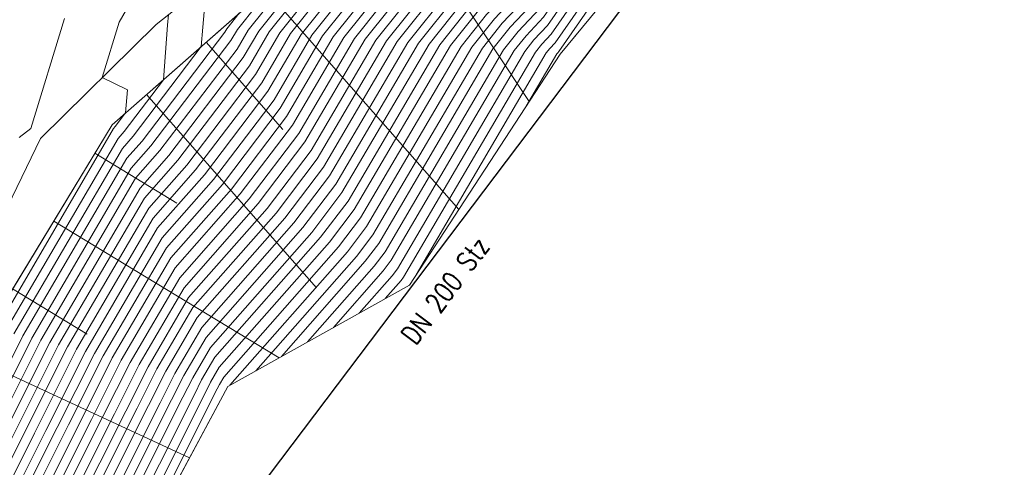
# Model space of a CAD drawing. Header units: metres. Extents: x 3490449 to 3490968, y 5754217 to 5754743.
# Tile 101 of 212: x 3490784 to 3490815, y 5754501 to 5754515. Entities that reach past the tile are written whole.
import ezdxf

# ---------------------------------------------------------------- set-up
doc = ezdxf.new("R2010")
doc.units = ezdxf.units.M
doc.header["$LTSCALE"] = 0.25
for name, color, linetype, lineweight, true_color in [('Kartierung-07$0$$BOESCHUNG', 7, 'Continuous', 18, 0x82563a), ('Kartierung-07$0$$BRUCH', 7, 'Continuous', 18, 0x82563a), ('Kartierung-07$0$$HOEHEN_Haupt', 7, 'Continuous', 18, 0x82563a), ('Kartierung-07$0$$HOEHEN_Mittel', 7, 'Continuous', 18, 0x82563a), ('Kartierung-07$0$B_Befestigt', 7, 'Continuous', 18, 0x82563a), ('Kartierung-07$0$B_Boeschung_OK', 7, 'Continuous', 18, 0x82563a), ('Kartierung-07$0$B_Boeschung_UK', 7, 'Continuous', 18, 0x82563a), ('Kartierung-07$0$Hilfe_DGM', 7, 'Continuous', 18, 0x82563a)]:
    doc.layers.add(name, color=color, linetype=linetype, lineweight=lineweight, true_color=true_color)
doc.layers.add('Kartierung-07$0$B_SW-Leitung_AUS', color=7, linetype='Continuous', true_color=0x82563a)
doc.layers.add('Kartierung-07$0$B_SW_Leitung_Schrift_AUS', color=7, linetype='Continuous', true_color=0x82563a)
doc.styles.add('Kartierung-07$0$STANDARD', font='romans.shx', dxfattribs={"width": 0.8})

msp = doc.modelspace()

# ---------------------------------------------------------------- linework, layer by layer
at = {"layer": 'Kartierung-07$0$$BOESCHUNG', "ltscale": 0.02}
for p, q in [((3490796.037, 5754518.931), (3490800.417, 5754512.347)), ((3490792.1, 5754515.867), (3490798.191, 5754508.937)), ((3490790.222, 5754514.216), (3490792.646, 5754511.459)), ((3490788.345, 5754512.566), (3490793.702, 5754506.47)), ((3490786.711, 5754510.711), (3490789.298, 5754509.142)), ((3490785.414, 5754508.573), (3490792.524, 5754504.261)), ((3490784.118, 5754506.436), (3490786.473, 5754505.007)), ((3490782.926, 5754504.242), (3490789.696, 5754501.107))]:
    msp.add_line(p, q, dxfattribs=at)
at = {"layer": 'Kartierung-07$0$$BRUCH', "ltscale": 0.02}
for p, q in [((3490801.394, 5754513.844), (3490805.925, 5754519.332)), ((3490788.642, 5754514.775), (3490793.555, 5754518.653)), ((3490794.185, 5754517.699), (3490787.255, 5754511.608)), ((3490785.001, 5754511.176), (3490788.642, 5754514.775)), ((3490796.637, 5754506.555), (3490801.394, 5754513.844)), ((3490787.255, 5754511.608), (3490783.376, 5754505.213)), ((3490782.818, 5754506.691), (3490785.001, 5754511.176)), ((3490790.906, 5754503.359), (3490796.637, 5754506.555)), ((3490786.991, 5754496.069), (3490790.906, 5754503.359))]:
    msp.add_line(p, q, dxfattribs=at)
at = {"layer": 'Kartierung-07$0$$HOEHEN_Haupt', "ltscale": 0.02}
for points in [[(3490795.053, 5754505.672), (3490796.09, 5754506.849), (3490796.259, 5754507.072), (3490800.282, 5754513.928), (3490800.567, 5754514.286), (3490800.993, 5754514.738), (3490804.358, 5754519.577), (3490805.11, 5754520.315), (3490806.256, 5754521.235), (3490809.506, 5754523.654), (3490811.514, 5754525.31), (3490813.478, 5754526.484), (3490816.985, 5754528.358), (3490819.716, 5754528.682), (3490820.28, 5754530.129), (3490821.523, 5754532.104), (3490821.503, 5754533.327), (3490821.287, 5754534.971), (3490820.404, 5754536.467)], [(3490814.42, 5754534.517), (3490815.147, 5754530.473), (3490815.212, 5754530.15), (3490815.168, 5754529.995), (3490814.602, 5754528.523), (3490812.053, 5754527.161), (3490811.397, 5754526.769), (3490808.482, 5754524.366), (3490806.55, 5754522.928), (3490804.385, 5754521.19), (3490802.963, 5754519.795), (3490800.387, 5754516.09), (3490799.318, 5754514.954), (3490798.602, 5754514.056), (3490795.286, 5754508.404), (3490794.682, 5754507.608), (3490790.971, 5754503.395)], [(3490786.095, 5754496.879), (3490789.132, 5754502.93), (3490789.518, 5754503.701), (3490790.222, 5754504.903), (3490793.273, 5754508.367), (3490794.313, 5754509.736), (3490796.921, 5754514.183), (3490798.069, 5754515.622), (3490799.78, 5754517.441), (3490801.569, 5754520.012), (3490803.66, 5754522.065), (3490806.845, 5754524.62), (3490807.458, 5754525.077), (3490809.085, 5754526.418), (3490808.892, 5754527.035), (3490809.213, 5754527.798), (3490808.876, 5754530.107), (3490808.554, 5754532.497)], [(3490785.006, 5754497.865), (3490787.328, 5754502.493), (3490788.108, 5754504.048), (3490789.528, 5754506.473), (3490791.864, 5754509.126), (3490793.339, 5754511.069), (3490795.241, 5754514.311), (3490796.82, 5754516.29), (3490799.174, 5754518.792), (3490800.174, 5754520.23), (3490802.935, 5754522.94), (3490804.561, 5754524.244), (3490803.508, 5754524.858), (3490803.483, 5754524.917), (3490802.846, 5754529.919), (3490802.838, 5754529.982)], [(3490797.647, 5754526.673), (3490797.673, 5754526.472), (3490797.74, 5754526.288), (3490799.178, 5754522.349), (3490799.41, 5754521.63), (3490799.755, 5754521.404), (3490798.78, 5754520.448), (3490798.568, 5754520.143), (3490795.571, 5754516.958), (3490793.561, 5754514.438), (3490792.366, 5754512.401), (3490790.456, 5754509.884), (3490788.833, 5754508.042), (3490786.698, 5754504.395), (3490785.525, 5754502.057), (3490783.916, 5754498.85)], [(3490782.826, 5754499.836), (3490783.722, 5754501.621), (3490785.288, 5754504.742), (3490788.139, 5754509.612), (3490789.047, 5754510.643), (3490791.393, 5754513.733), (3490791.881, 5754514.565), (3490794.322, 5754517.626), (3490794.737, 5754518.066), (3490794.681, 5754518.364), (3490794.677, 5754519.394), (3490793.263, 5754522.36), (3490793.008, 5754522.952)], [(3490783.878, 5754505.089), (3490787.444, 5754511.181), (3490787.638, 5754511.402), (3490788.877, 5754513.034), (3490789.008, 5754514.754), (3490789.038, 5754515.088)]]:
    msp.add_lwpolyline(points, dxfattribs=at)
at = {"layer": 'Kartierung-07$0$$HOEHEN_Mittel', "ltscale": 0.02}
for points in [[(3490800.318, 5754512.195), (3490801.29, 5754513.852), (3490801.317, 5754513.885), (3490801.356, 5754513.928), (3490805.194, 5754519.446), (3490805.545, 5754519.79), (3490806.079, 5754520.219), (3490810.12, 5754523.228), (3490811.584, 5754524.435), (3490814.333, 5754526.078), (3490817.175, 5754527.596), (3490821.033, 5754528.054), (3490822.367, 5754528.213), (3490825.2, 5754530.741), (3490825.36, 5754530.921), (3490825.778, 5754531.225), (3490825.638, 5754531.502), (3490825.765, 5754533.208), (3490825.786, 5754533.494), (3490825.784, 5754533.557), (3490825.36, 5754535.673), (3490824.172, 5754537.449), (3490824.005, 5754537.732)], [(3490796.845, 5754506.874), (3490800.954, 5754513.877), (3490801.067, 5754514.019), (3490801.235, 5754514.198), (3490804.915, 5754519.49), (3490805.4, 5754519.965), (3490806.138, 5754520.558), (3490809.915, 5754523.37), (3490811.561, 5754524.726), (3490814.048, 5754526.213), (3490817.112, 5754527.85), (3490821.27, 5754528.344), (3490821.483, 5754528.369), (3490822.152, 5754528.966), (3490824.231, 5754531.628), (3490824.327, 5754532.928), (3490824.284, 5754534.383), (3490824.13, 5754535.151), (3490823.699, 5754535.796), (3490822.805, 5754537.31)], [(3490795.87, 5754506.127), (3490796.372, 5754506.698), (3490796.454, 5754506.805), (3490800.618, 5754513.903), (3490800.817, 5754514.153), (3490801.114, 5754514.468), (3490804.637, 5754519.533), (3490805.255, 5754520.14), (3490806.197, 5754520.896), (3490809.711, 5754523.512), (3490811.537, 5754525.018), (3490813.763, 5754526.348), (3490817.049, 5754528.104), (3490820.6, 5754528.526), (3490820.852, 5754529.173), (3490822.881, 5754532.398), (3490822.85, 5754534.395), (3490822.785, 5754534.889), (3490821.604, 5754536.888)], [(3490794.237, 5754505.217), (3490795.809, 5754507.001), (3490796.065, 5754507.338), (3490799.946, 5754513.954), (3490800.317, 5754514.42), (3490800.871, 5754515.009), (3490804.079, 5754519.62), (3490804.965, 5754520.49), (3490806.315, 5754521.573), (3490809.301, 5754523.797), (3490811.49, 5754525.602), (3490813.193, 5754526.619), (3490816.922, 5754528.612), (3490818.833, 5754528.839), (3490819.708, 5754531.085), (3490820.164, 5754531.81), (3490820.157, 5754532.259), (3490819.79, 5754535.053), (3490819.204, 5754536.045)], [(3490793.42, 5754504.761), (3490795.527, 5754507.153), (3490795.87, 5754507.605), (3490799.61, 5754513.979), (3490800.068, 5754514.553), (3490800.75, 5754515.279), (3490803.8, 5754519.664), (3490804.82, 5754520.665), (3490806.374, 5754521.912), (3490809.096, 5754523.939), (3490811.467, 5754525.893), (3490812.908, 5754526.755), (3490816.858, 5754528.865), (3490817.949, 5754528.995), (3490818.752, 5754531.054), (3490818.865, 5754531.456), (3490818.609, 5754532.719), (3490818.292, 5754535.135), (3490818.003, 5754535.623)], [(3490816.803, 5754535.204), (3490816.814, 5754535.144), (3490817.647, 5754531.021), (3490817.265, 5754529.662), (3490817.066, 5754529.151), (3490816.795, 5754529.119), (3490812.623, 5754526.89), (3490811.444, 5754526.185), (3490808.891, 5754524.081), (3490806.432, 5754522.25), (3490804.675, 5754520.84), (3490803.521, 5754519.707), (3490800.629, 5754515.549), (3490799.818, 5754514.687), (3490799.274, 5754514.005), (3490795.675, 5754507.871), (3490795.245, 5754507.305), (3490792.604, 5754504.306)], [(3490815.611, 5754534.861), (3490815.98, 5754532.808), (3490816.43, 5754530.585), (3490816.13, 5754529.521), (3490815.903, 5754528.93), (3490812.338, 5754527.026), (3490811.42, 5754526.477), (3490808.687, 5754524.223), (3490806.491, 5754522.589), (3490804.53, 5754521.015), (3490803.242, 5754519.751), (3490800.508, 5754515.819), (3490799.568, 5754514.82), (3490798.938, 5754514.03), (3490795.481, 5754508.138), (3490794.963, 5754507.456), (3490791.788, 5754503.851)], [(3490786.414, 5754494.867), (3490786.958, 5754496.073), (3490786.967, 5754496.091), (3490790.574, 5754503.279), (3490790.647, 5754503.423), (3490790.778, 5754503.648), (3490794.4, 5754507.76), (3490795.091, 5754508.671), (3490798.266, 5754514.081), (3490799.068, 5754515.088), (3490800.265, 5754516.36), (3490802.684, 5754519.838), (3490804.24, 5754521.365), (3490806.609, 5754523.266), (3490808.277, 5754524.508), (3490811.373, 5754527.06), (3490811.768, 5754527.296), (3490813.302, 5754528.116), (3490813.704, 5754529.162), (3490813.994, 5754529.714), (3490813.792, 5754531.037), (3490813.228, 5754534.174)], [(3490786.749, 5754496.288), (3490790.214, 5754503.191), (3490790.365, 5754503.492), (3490790.639, 5754503.962), (3490794.118, 5754507.912), (3490794.897, 5754508.937), (3490797.93, 5754514.107), (3490798.819, 5754515.221), (3490800.144, 5754516.63), (3490802.406, 5754519.882), (3490804.095, 5754521.54), (3490806.668, 5754523.605), (3490808.072, 5754524.65), (3490811.35, 5754527.352), (3490811.483, 5754527.432), (3490812.001, 5754527.709), (3490812.137, 5754528.062), (3490812.777, 5754529.279), (3490812.33, 5754532.195), (3490812.036, 5754533.831)], [(3490786.531, 5754496.485), (3490789.853, 5754503.104), (3490790.082, 5754503.562), (3490790.5, 5754504.276), (3490793.836, 5754508.063), (3490794.702, 5754509.203), (3490797.593, 5754514.132), (3490798.569, 5754515.355), (3490800.023, 5754516.9), (3490802.127, 5754519.925), (3490803.95, 5754521.715), (3490806.727, 5754523.943), (3490807.867, 5754524.792), (3490810.895, 5754527.288), (3490810.857, 5754527.409), (3490811.062, 5754527.897), (3490811.559, 5754528.843), (3490810.869, 5754533.353), (3490810.844, 5754533.488)], [(3490786.313, 5754496.682), (3490789.492, 5754503.017), (3490789.8, 5754503.631), (3490790.361, 5754504.589), (3490793.555, 5754508.215), (3490794.507, 5754509.47), (3490797.257, 5754514.158), (3490798.319, 5754515.488), (3490799.902, 5754517.171), (3490801.848, 5754519.969), (3490803.805, 5754521.89), (3490806.786, 5754524.282), (3490807.662, 5754524.935), (3490809.99, 5754526.853), (3490809.874, 5754527.222), (3490810.359, 5754528.374), (3490809.851, 5754531.861), (3490809.697, 5754532.999)], [(3490785.877, 5754497.076), (3490788.771, 5754502.842), (3490789.236, 5754503.77), (3490790.084, 5754505.217), (3490792.991, 5754508.519), (3490794.118, 5754510.003), (3490796.585, 5754514.209), (3490797.819, 5754515.755), (3490799.659, 5754517.711), (3490801.29, 5754520.056), (3490803.515, 5754522.24), (3490806.903, 5754524.959), (3490807.253, 5754525.219), (3490808.18, 5754525.984), (3490807.91, 5754526.848), (3490808.067, 5754527.222), (3490807.902, 5754528.352), (3490807.41, 5754531.994)], [(3490785.659, 5754497.273), (3490788.41, 5754502.755), (3490788.954, 5754503.84), (3490789.945, 5754505.531), (3490792.71, 5754508.67), (3490793.923, 5754510.269), (3490796.249, 5754514.234), (3490797.57, 5754515.889), (3490799.538, 5754517.981), (3490801.011, 5754520.099), (3490803.37, 5754522.415), (3490806.962, 5754525.297), (3490807.048, 5754525.361), (3490807.276, 5754525.549), (3490806.969, 5754526.53), (3490806.921, 5754526.645), (3490806.913, 5754526.711), (3490806.267, 5754531.491)], [(3490785.441, 5754497.471), (3490788.05, 5754502.668), (3490788.672, 5754503.909), (3490789.806, 5754505.845), (3490792.428, 5754508.822), (3490793.729, 5754510.536), (3490795.913, 5754514.26), (3490797.32, 5754516.023), (3490799.417, 5754518.251), (3490800.732, 5754520.143), (3490803.225, 5754522.59), (3490806.371, 5754525.114), (3490806.105, 5754525.269), (3490805.775, 5754526.069), (3490805.557, 5754527.781), (3490805.124, 5754530.988)], [(3490785.223, 5754497.668), (3490787.689, 5754502.581), (3490788.39, 5754503.978), (3490789.667, 5754506.159), (3490792.146, 5754508.974), (3490793.534, 5754510.802), (3490795.577, 5754514.285), (3490797.07, 5754516.156), (3490799.295, 5754518.522), (3490800.453, 5754520.187), (3490803.08, 5754522.765), (3490805.466, 5754524.679), (3490804.806, 5754525.063), (3490804.629, 5754525.493), (3490804.202, 5754528.85), (3490803.981, 5754530.485)], [(3490784.788, 5754498.062), (3490786.968, 5754502.406), (3490787.826, 5754504.117), (3490789.389, 5754506.787), (3490791.583, 5754509.277), (3490793.145, 5754511.335), (3490794.905, 5754514.336), (3490796.571, 5754516.423), (3490799.053, 5754519.062), (3490799.896, 5754520.274), (3490802.79, 5754523.115), (3490803.656, 5754523.81), (3490803.014, 5754524.184), (3490802.585, 5754524.395), (3490802.323, 5754525.111), (3490801.796, 5754529.325)], [(3490784.57, 5754498.259), (3490786.607, 5754502.319), (3490787.544, 5754504.187), (3490789.25, 5754507.101), (3490791.301, 5754509.429), (3490792.95, 5754511.601), (3490794.569, 5754514.362), (3490796.321, 5754516.557), (3490798.932, 5754519.332), (3490799.617, 5754520.317), (3490802.645, 5754523.29), (3490802.752, 5754523.375), (3490802.673, 5754523.421), (3490801.733, 5754523.884), (3490801.161, 5754525.451), (3490800.759, 5754528.662)], [(3490799.722, 5754527.999), (3490799.998, 5754525.791), (3490800.736, 5754523.771), (3490800.881, 5754523.372), (3490800.905, 5754523.3), (3490801.762, 5754522.74), (3490799.338, 5754520.361), (3490798.811, 5754519.603), (3490796.071, 5754516.691), (3490794.233, 5754514.387), (3490792.755, 5754511.868), (3490791.019, 5754509.581), (3490789.111, 5754507.414), (3490787.262, 5754504.256), (3490786.246, 5754502.231), (3490784.352, 5754498.456)], [(3490798.685, 5754527.336), (3490798.835, 5754526.132), (3490799.238, 5754525.029), (3490800.03, 5754522.861), (3490800.158, 5754522.465), (3490800.758, 5754522.072), (3490799.059, 5754520.404), (3490798.689, 5754519.873), (3490795.821, 5754516.824), (3490793.897, 5754514.413), (3490792.561, 5754512.134), (3490790.737, 5754509.732), (3490788.972, 5754507.728), (3490786.98, 5754504.326), (3490785.886, 5754502.144), (3490784.134, 5754498.653)], [(3490783.698, 5754499.048), (3490785.164, 5754501.97), (3490786.416, 5754504.464), (3490788.694, 5754508.356), (3490790.174, 5754510.036), (3490792.171, 5754512.667), (3490793.225, 5754514.464), (3490795.322, 5754517.091), (3490798.447, 5754520.413), (3490798.501, 5754520.491), (3490798.751, 5754520.737), (3490798.663, 5754520.795), (3490798.564, 5754521.1), (3490798.294, 5754521.785), (3490797.122, 5754524.963), (3490796.701, 5754525.942)], [(3490783.48, 5754499.245), (3490784.804, 5754501.882), (3490786.134, 5754504.534), (3490788.555, 5754508.67), (3490789.892, 5754510.188), (3490791.977, 5754512.934), (3490792.889, 5754514.489), (3490795.072, 5754517.225), (3490797.748, 5754520.069), (3490797.672, 5754520.472), (3490797.39, 5754521.188), (3490796.724, 5754522.993), (3490795.778, 5754525.194)], [(3490783.262, 5754499.442), (3490784.443, 5754501.795), (3490785.852, 5754504.603), (3490788.416, 5754508.984), (3490789.61, 5754510.339), (3490791.782, 5754513.2), (3490792.553, 5754514.514), (3490794.822, 5754517.358), (3490796.744, 5754519.402), (3490796.553, 5754520.418), (3490796.485, 5754520.59), (3490796.326, 5754521.022), (3490794.855, 5754524.447)], [(3490783.044, 5754499.639), (3490784.082, 5754501.708), (3490785.57, 5754504.673), (3490788.278, 5754509.298), (3490789.329, 5754510.491), (3490791.587, 5754513.467), (3490792.217, 5754514.54), (3490794.572, 5754517.492), (3490795.741, 5754518.734), (3490795.583, 5754519.573), (3490795.581, 5754519.992), (3490795.006, 5754521.198), (3490793.932, 5754523.699)], [(3490783.361, 5754501.533), (3490785.006, 5754504.812), (3490788, 5754509.926), (3490788.765, 5754510.795), (3490791.198, 5754513.999), (3490791.545, 5754514.591), (3490793.648, 5754517.227)], [(3490783, 5754501.446), (3490784.724, 5754504.881), (3490787.861, 5754510.239), (3490788.483, 5754510.946), (3490791.003, 5754514.266), (3490791.209, 5754514.616), (3490792.455, 5754516.179)], [(3490784.16, 5754505.02), (3490787.583, 5754510.867), (3490787.92, 5754511.25), (3490790.07, 5754514.082), (3490790.116, 5754514.689), (3490790.24, 5754516.036)], [(3490783.596, 5754505.159), (3490787.305, 5754511.495), (3490787.356, 5754511.553), (3490787.684, 5754511.985), (3490787.74, 5754512.715), (3490786.948, 5754513.1), (3490787.482, 5754514.851), (3490787.945, 5754515.658)], [(3490782.64, 5754501.359), (3490784.442, 5754504.951), (3490787.722, 5754510.553), (3490788.202, 5754511.098), (3490790.809, 5754514.532), (3490790.873, 5754514.642), (3490791.263, 5754515.131)], [(3490784.325, 5754511.214), (3490784.692, 5754511.494), (3490785.751, 5754514.964)]]:
    msp.add_lwpolyline(points, dxfattribs=at)
at = {"layer": 'Kartierung-07$0$B_Befestigt', "ltscale": 0.02}
for p, q in [((3490788.642, 5754514.775, 145.891), (3490793.555, 5754518.653, 145.891)), ((3490785.001, 5754511.176, 145.891), (3490788.642, 5754514.775, 145.891)), ((3490782.818, 5754506.691, 145.891), (3490785.001, 5754511.176, 145.891))]:
    msp.add_line(p, q, dxfattribs=at)
at = {"layer": 'Kartierung-07$0$B_Boeschung_OK', "ltscale": 0.02}
msp.add_lwpolyline([(3490825.857, 5754527.595), (3490816.774, 5754529.203), (3490811.338, 5754527.501), (3490802.625, 5754523.314), (3490794.185, 5754517.699), (3490787.255, 5754511.608), (3490783.376, 5754505.213), (3490779.541, 5754496.933), (3490777.916, 5754491.576), (3490775.321, 5754480.778), (3490772.831, 5754478.2), (3490769.428, 5754469.362), (3490764.831, 5754460.361), (3490756.94, 5754461.629), (3490744.1, 5754460.339), (3490733.851, 5754462.729), (3490727.062, 5754463.901), (3490715.394, 5754461.193), (3490702.932, 5754458.067), (3490692.947, 5754455.779)], dxfattribs=at)
at = {"layer": 'Kartierung-07$0$B_Boeschung_UK', "ltscale": 0.02}
msp.add_lwpolyline([(3490692.947, 5754455.779), (3490692.998, 5754452.322), (3490705.985, 5754453.471), (3490715.96, 5754456.973), (3490726.207, 5754459.228), (3490740.397, 5754459.251), (3490746.255, 5754454.158), (3490773.159, 5754449.836), (3490782.927, 5754468.963), (3490782.248, 5754480.922), (3490784.001, 5754489.843), (3490786.991, 5754496.069), (3490790.906, 5754503.359), (3490796.637, 5754506.555), (3490801.394, 5754513.844), (3490805.925, 5754519.332), (3490811.773, 5754522.08), (3490817.989, 5754524.34)], dxfattribs=at)
at = {"layer": 'Kartierung-07$0$B_SW-Leitung_AUS', "ltscale": 0.02}
msp.add_line((3490785.835, 5754492.121), (3490813.277, 5754528.439, 158.155), dxfattribs=at)
at = {"layer": 'Kartierung-07$0$Hilfe_DGM', "ltscale": 0.02}
msp.add_lwpolyline([(3490847.394, 5754540.965), (3490843.644, 5754537.183), (3490837.954, 5754532.93), (3490832.055, 5754528.554), (3490825.857, 5754527.595), (3490817.989, 5754524.34), (3490811.773, 5754522.08), (3490805.925, 5754519.332), (3490801.394, 5754513.844), (3490796.637, 5754506.555), (3490790.906, 5754503.359), (3490786.991, 5754496.069), (3490784.001, 5754489.843), (3490782.248, 5754480.922), (3490782.927, 5754468.963), (3490773.159, 5754449.836), (3490746.255, 5754454.158), (3490740.397, 5754459.251), (3490726.207, 5754459.228), (3490715.96, 5754456.973), (3490705.985, 5754453.471), (3490692.998, 5754452.322), (3490688.571, 5754442.591), (3490672.36, 5754434.259)], dxfattribs=at)

# ---------------------------------------------------------------- texts
at = {"layer": 'Kartierung-07$0$B_SW_Leitung_Schrift_AUS', "ltscale": 0.02, "style": 'Kartierung-07$0$STANDARD', "width": 0.8}
msp.add_text('DN 200 Stz', height=0.625, rotation=53, dxfattribs=at).set_placement((3490796.826, 5754504.621))

doc.saveas('drawing.dxf')
